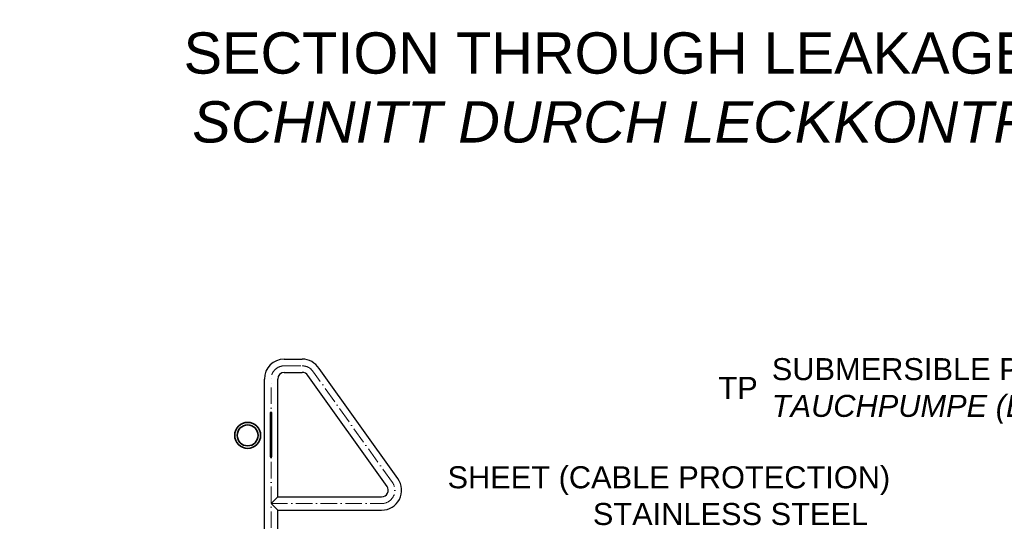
# Model space of a CAD drawing. Header units: millimetres. Extents: x -1777 to 1198744, y 17256 to 76241.
# Tile 197 of 201: x 125063 to 128639, y 54547 to 56368. Entities that reach past the tile are written whole.
import ezdxf

# ---------------------------------------------------------------- set-up
doc = ezdxf.new("R2010")
doc.units = ezdxf.units.MM
doc.linetypes.add('ACAD_ISO10W100', pattern=[18, 12, -3, 0, -3])
doc.layers.add('Beschriftung', color=7, linetype='Continuous', lineweight=9)
doc.layers.add('elektro Installation', color=7, linetype='Continuous', lineweight=35)
doc.styles.add('LBB3.5M1000', font='isocp.shx', dxfattribs={"height": 3.5})

msp = doc.modelspace()

# ---------------------------------------------------------------- linework, layer by layer
for p, q in [((126023.89851, 55135.4831), (126088.61709, 55135.4831)), ((126023.89851, 55087.1831), (126088.61709, 55087.1831)), ((126436.21052, 54701.64685), (126150.19254, 55101.20988)), ((125951.44851, 53365.67604), (125951.44851, 55063.0331)), ((125999.74851, 54635.32604), (125999.74851, 55063.0331)), ((126396.93886, 54673.52877), (126109.14224, 55075.7587)), ((125999.74851, 54635.32604), (125975.59851, 54611.17604)), ((125999.74851, 54635.32604), (126377.29851, 54635.32604)), ((125975.59851, 54611.17604), (125999.74851, 54587.02604)), ((125999.74851, 54587.02604), (126377.29851, 54587.02604)), ((125999.74851, 53985.32604), (125999.74851, 54587.02604))]:
    msp.add_line(p, q)
at = {"linetype": 'ACAD_ISO10W100', "lineweight": 18, "ltscale": 5}
for p, q in [((126023.89851, 55111.17604), (126088.71447, 55111.17604)), ((126416.57551, 54687.58666), (126129.76477, 55088.32723)), ((125975.59851, 53351.17046), (125975.59851, 55062.87604)), ((125975.59851, 54611.17604), (126377.29851, 54611.17604))]:
    msp.add_line(p, q, dxfattribs=at)
msp.add_lwpolyline([(125972.59851, 54781.17604), (125978.59851, 54781.17604), (125978.59851, 54941.17604), (125972.59851, 54941.17604)], close=True)
for centre, radius, start, end in [((126023.89851, 55063.0331), 72.45, 90, 180), ((126088.61709, 55063.0331), 72.45, 31.79891282, 90), ((126023.89851, 55063.0331), 24.15, 90, 180), ((126088.61709, 55063.0331), 24.15, 31.79891282, 90), ((126377.29851, 54659.47604), 72.45, 270, 35.59610741), ((126377.29851, 54659.47604), 24.15, 270, 35.58382393)]:
    msp.add_arc(centre, radius, start, end)
for centre, start, end in [((126023.89851, 55062.87604), 90, 180), ((126088.71447, 55062.87604), 31.79891282, 90), ((126377.29851, 54659.47604), 270, 35.59136635)]:
    msp.add_arc(centre, 48.3, start, end, dxfattribs=at)
at = {"layer": 'elektro Installation'}
for radius in [47.12028, 37.99044]:
    msp.add_circle((125890.70096, 54858.67685), radius, dxfattribs=at)

# ---------------------------------------------------------------- texts
at = {"layer": 'Beschriftung', "attachment_point": 1, "style": 'LBB3.5M1000', "bg_fill": 2}
for s, insert, char_height, width in [('\\pi387.94;{\\fArial|b1|i0|c0|p34;SECTION\\L\\P\\pi383.65;\\fArial|b1|i1|c0|p34;\\lSCHNITT}', (94628.99696, 56293.05956), 150, 1682.9463594), ('{\\fArial|b0|i0|c0|p34;SUBMERSIBLE PUMP (EX)\\P\\fArial|b0|i1|c0|p34;TAUCHPUMPE (EX)}', (127794.48085, 55139.19257), 80, 1411.1728722)]:
    msp.add_mtext(s, dxfattribs=dict(at, insert=insert, char_height=char_height, width=width))
at = {"layer": 'Beschriftung', "insert": (126616.65385, 54746.50105), "char_height": 80, "width": 1649.2677946, "attachment_point": 1, "style": 'LBB3.5M1000'}
msp.add_mtext('{\\fArial|b0|i0|c0|p34;SHEET (CABLE PROTECTION)\\P                 STAINLESS STEEL\\P\\fArial|b0|i1|c0|p34;BLECH (KABELSCHUTZ)\\P                EDELSTAHL}', dxfattribs=at)

# ---------------------------------------------------------------- next in the draw order: linework, layer by layer
at = {"layer": 'Beschriftung', "linetype": 'Continuous', "ltscale": 10}
msp.add_line((127789.7822, 55027.08178), (129193.7506, 55027.08178), dxfattribs=at)

# ---------------------------------------------------------------- next in the draw order: texts
at = {"layer": 'Beschriftung', "insert": (105440.70077, 56293.05956), "char_height": 150, "width": 1682.9463594, "attachment_point": 1, "style": 'LBB3.5M1000', "bg_fill": 2}
msp.add_mtext('\\pi387.94;{\\fArial|b1|i0|c0|p34;SECTION\\L\\P\\pi383.65;\\fArial|b1|i1|c0|p34;\\lSCHNITT}', dxfattribs=at)

# ---------------------------------------------------------------- next in the draw order: texts
at = {"layer": 'Beschriftung', "insert": (125600.74212, 56322.08731), "char_height": 150, "width": 4653.2608923, "attachment_point": 1, "style": 'LBB3.5M1000'}
msp.add_mtext('\\pi57.19;{\\fArial|b0|i0|c0|p34;SECTION THROUGH LEAKAGE CONTROL PIT\\P\\pi88.704;\\fArial|b0|i1|c0|p34;SCHNITT DURCH LECKKONTROLLSCHACHT}', dxfattribs=at)
at = {"layer": 'Beschriftung', "insert": (127600.72613, 55070.90034), "char_height": 80, "width": 1367.4009422, "attachment_point": 1, "style": 'LBB3.5M1000', "bg_fill": 2}
msp.add_mtext('{\\fArial|b0|i0|c0|p34;\\C256;TP}', dxfattribs=at)

# ---------------------------------------------------------------- next in the draw order: texts
at = {"layer": 'Beschriftung', "insert": (76304.19632, 56138.7014), "char_height": 150, "width": 1682.9463594, "attachment_point": 1, "style": 'LBB3.5M1000', "bg_fill": 2}
msp.add_mtext('\\pi387.94;{\\fArial|b1|i0|c0|p34;SECTION\\L\\P\\pi383.65;\\fArial|b1|i1|c0|p34;\\lSCHNITT}', dxfattribs=at)

doc.saveas('drawing.dxf')
